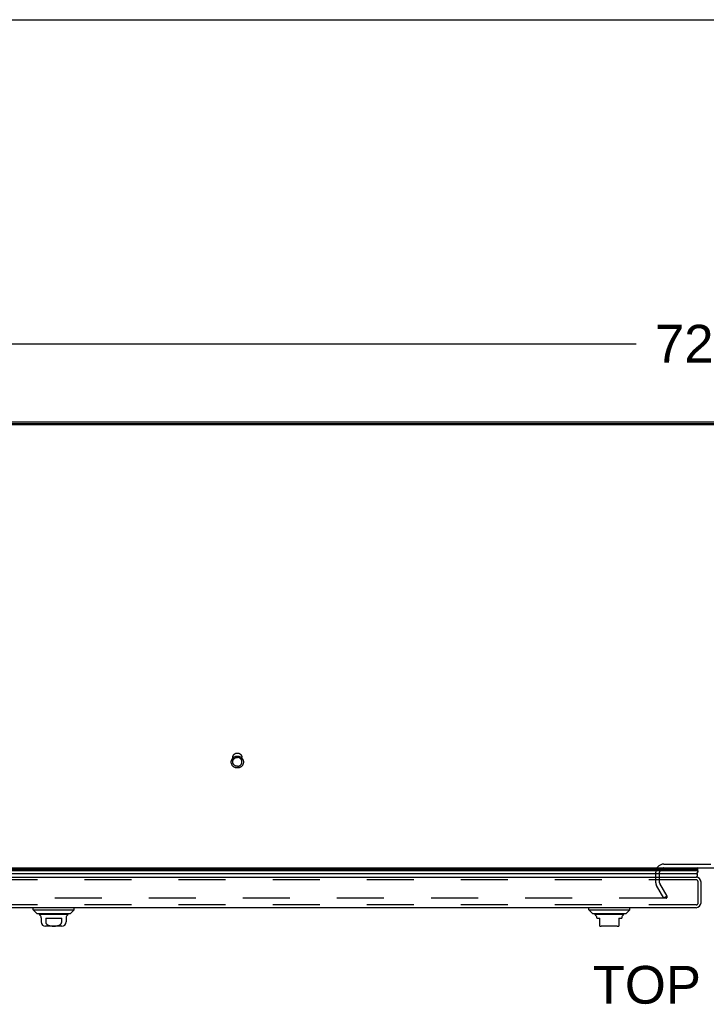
# Model space of a CAD drawing. Header units: inches. Extents: x 0 to 230, y 0 to 149.
# Tile 184 of 256: x 50 to 69, y 122 to 149. Entities that reach past the tile are written whole.
import ezdxf

# ---------------------------------------------------------------- set-up
doc = ezdxf.new("R2010")
doc.units = ezdxf.units.IN
doc.header["$LTSCALE"] = 12.648283
doc.header["$MEASUREMENT"] = 0
doc.linetypes.add('HIDDEN', pattern=[0.2, 0.1, -0.1])
doc.layers.get('0').update_dxf_attribs({"linetype": 'CONTINUOUS'})
for name, color, linetype in [('DEFAULT_2', 8, 'HIDDEN'), ('DIMENSIONS', 7, 'CONTINUOUS'), ('LEFTHAND_DOOR_ASSEMBLY', 7, 'CONTINUOUS')]:
    doc.layers.add(name, color=color, linetype=linetype)
doc.styles.get("Standard").update_dxf_attribs({"font": 'arial.ttf'})
doc.dimstyles.new('DIMSTYLE_1', dxfattribs={"dimtxt": 1.014568, "dimasz": 1.352758, "dimexe": 0.09, "dimexo": 0.07, "dimgap": 0.0375, "dimtad": 0, "dimtih": 1, "dimtoh": 1, "dimzin": 4, "dimdsep": 46, "dimtxsty": 'Standard', "dimblk": '_FILLED', "dimblk1": '_FILLED', "dimblk2": '_FILLED', "dimcen": 0.09, "dimadec": 3, "dimazin": 1, "dimtfac": 1, "dimtdec": 3, "dimtofl": 0, "dimtmove": 0, "dimatfit": 3, "dimldrblk": '_FILLED', "dimfxl": 0, "dimtolj": 1, "dimtzin": 4, "dimarcsym": 0})

# ---------------------------------------------------------------- blocks, each defined once
blk = doc.blocks.new('_FILLED')
at = {"color": 0, "linetype": 'ByBlock'}
blk.add_solid([(0, 0), (-1, 0.2), (-1, -0.2)], dxfattribs=at)
blk = doc.blocks.new('*D5')
at = {"layer": 'DIMENSIONS', "color": 2, "linetype": 'Continuous'}
for p, q in [((33.105, 138.88), (33.105, 141.305)), ((105.105, 138.88), (105.105, 141.305)), ((33.105, 140.088), (66.825, 140.088)), ((105.105, 140.088), (71.385, 140.088))]:
    blk.add_line(p, q, dxfattribs=at)
at = {"layer": 'DIMENSIONS', "color": 2, "linetype": 'Continuous', "xscale": 1.3527575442, "yscale": 1.3527575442, "zscale": 1.3527575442, "rotation": 180}
blk.add_blockref('_FILLED', (33.105, 140.088), dxfattribs=at)
at = {"layer": 'DIMENSIONS', "color": 2, "linetype": 'Continuous', "xscale": 1.3527575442, "yscale": 1.3527575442, "zscale": 1.3527575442}
blk.add_blockref('_FILLED', (105.105, 140.088), dxfattribs=at)
at = {"layer": 'DIMENSIONS', "color": 2, "linetype": 'Continuous', "insert": (69.105, 140.595), "char_height": 1.0146, "width": 3.54533, "attachment_point": 2, "line_spacing_factor": 0.9}
blk.add_mtext('72.00', dxfattribs=at)

msp = doc.modelspace()

# ---------------------------------------------------------------- linework, layer by layer
at = {"color": 7, "linetype": 'Continuous'}
for p, q in [((0, 148.803), (229.969, 148.803)), ((104.99, 137.904), (33.219, 137.904)), ((34.855, 125.985), (103.355, 125.985))]:
    msp.add_line(p, q, dxfattribs=at)
at = {"color": 3, "linetype": 'Continuous'}
for p, q in [((104.99, 137.931), (33.219, 137.931)), ((33.331, 137.985), (104.879, 137.985))]:
    msp.add_line(p, q, dxfattribs=at)
at = {"layer": 'DEFAULT_2', "color": 8, "linetype": 'HIDDEN'}
for p, q in [((55.981, 128.839), (55.981, 128.955)), ((56.229, 128.839), (56.229, 128.955)), ((67.574, 126.089), (70.636, 126.089)), ((67.355, 125.581), (67.355, 125.87)), ((67.459, 125.58), (67.459, 125.87)), ((67.659, 125.224), (67.463, 125.564)), ((67.569, 125.172), (67.373, 125.512)), ((67.636, 125.172), (34.672, 125.172)), ((67.659, 125.224), (67.569, 125.172)), ((67.651, 125.237), (67.651, 125.185))]:
    msp.add_line(p, q, dxfattribs=at)
for points in [[(56.105, 128.675), (56.093, 128.675), (56.08, 128.676), (56.068, 128.679), (56.057, 128.682), (56.045, 128.686), (56.034, 128.69), (56.023, 128.696), (56.013, 128.702), (56.003, 128.709), (55.994, 128.717), (55.985, 128.725), (55.977, 128.734), (55.97, 128.744), (55.963, 128.754), (55.958, 128.765), (55.953, 128.775), (55.949, 128.787), (55.946, 128.798), (55.943, 128.81), (55.942, 128.821), (55.941, 128.833), (55.942, 128.845), (55.943, 128.857), (55.945, 128.868), (55.949, 128.88), (55.953, 128.891), (55.957, 128.902), (55.963, 128.912), (55.97, 128.923), (55.977, 128.932), (55.985, 128.941), (55.994, 128.949), (56.003, 128.957), (56.013, 128.964), (56.023, 128.971), (56.034, 128.976), (56.045, 128.981), (56.057, 128.985), (56.068, 128.988), (56.08, 128.99), (56.093, 128.992), (56.105, 128.992)], [(55.981, 128.955), (55.981, 128.964), (55.982, 128.973), (55.984, 128.983), (55.987, 128.992), (55.99, 129), (55.994, 129.009), (55.999, 129.017), (56.005, 129.025), (56.011, 129.033), (56.017, 129.039), (56.024, 129.046), (56.032, 129.052), (56.04, 129.057), (56.049, 129.062), (56.057, 129.066), (56.067, 129.069), (56.076, 129.071), (56.085, 129.073), (56.095, 129.074), (56.105, 129.075)], [(56.105, 129.075), (56.115, 129.074), (56.124, 129.073), (56.134, 129.071), (56.143, 129.069), (56.152, 129.066), (56.161, 129.062), (56.17, 129.057), (56.178, 129.052), (56.185, 129.046), (56.193, 129.039), (56.199, 129.033), (56.205, 129.025), (56.211, 129.017), (56.215, 129.009), (56.219, 129), (56.223, 128.992), (56.225, 128.983), (56.227, 128.973), (56.229, 128.964), (56.229, 128.955)], [(56.105, 128.992), (56.117, 128.992), (56.129, 128.99), (56.141, 128.988), (56.153, 128.985), (56.165, 128.981), (56.176, 128.976), (56.187, 128.971), (56.197, 128.964), (56.207, 128.957), (56.216, 128.95), (56.225, 128.941), (56.233, 128.932), (56.24, 128.923), (56.247, 128.913), (56.252, 128.902), (56.257, 128.891), (56.261, 128.88), (56.264, 128.869), (56.267, 128.857), (56.268, 128.845), (56.268, 128.833), (56.268, 128.822), (56.267, 128.81), (56.264, 128.798), (56.261, 128.787), (56.257, 128.776), (56.252, 128.765), (56.247, 128.754), (56.24, 128.744), (56.233, 128.735), (56.225, 128.726), (56.216, 128.717), (56.207, 128.709), (56.197, 128.702), (56.187, 128.696), (56.176, 128.69), (56.165, 128.686), (56.153, 128.682), (56.141, 128.679), (56.129, 128.676), (56.117, 128.675), (56.105, 128.675)], [(55.981, 128.839), (55.981, 128.848), (55.982, 128.858), (55.984, 128.867), (55.987, 128.876), (55.99, 128.885), (55.994, 128.893), (55.999, 128.901), (56.005, 128.909), (56.011, 128.917), (56.017, 128.924), (56.024, 128.93), (56.032, 128.936), (56.04, 128.941), (56.049, 128.946), (56.057, 128.95), (56.067, 128.953), (56.076, 128.955), (56.085, 128.957), (56.095, 128.958), (56.105, 128.959)], [(56.105, 128.719), (56.095, 128.719), (56.085, 128.721), (56.076, 128.722), (56.067, 128.725), (56.057, 128.728), (56.049, 128.732), (56.04, 128.737), (56.032, 128.742), (56.024, 128.748), (56.017, 128.754), (56.011, 128.761), (56.005, 128.768), (55.999, 128.776), (55.994, 128.785), (55.99, 128.793), (55.987, 128.802), (55.984, 128.811), (55.982, 128.82), (55.981, 128.829), (55.981, 128.839)], [(56.229, 128.839), (56.229, 128.848), (56.227, 128.858), (56.225, 128.867), (56.223, 128.876), (56.219, 128.885), (56.215, 128.893), (56.211, 128.901), (56.205, 128.909), (56.199, 128.917), (56.193, 128.924), (56.185, 128.93), (56.178, 128.936), (56.17, 128.941), (56.161, 128.946), (56.152, 128.95), (56.143, 128.953), (56.134, 128.955), (56.124, 128.957), (56.115, 128.958), (56.105, 128.959)], [(56.105, 128.719), (56.115, 128.719), (56.124, 128.721), (56.134, 128.722), (56.143, 128.725), (56.152, 128.728), (56.161, 128.732), (56.17, 128.737), (56.178, 128.742), (56.185, 128.748), (56.193, 128.754), (56.199, 128.761), (56.205, 128.768), (56.211, 128.776), (56.215, 128.785), (56.219, 128.793), (56.223, 128.802), (56.225, 128.811), (56.227, 128.82), (56.229, 128.829), (56.229, 128.839)], [(67.636, 125.172), (67.638, 125.172), (67.64, 125.173), (67.641, 125.173), (67.643, 125.174), (67.645, 125.175), (67.646, 125.176), (67.648, 125.177), (67.649, 125.179), (67.65, 125.18), (67.65, 125.182), (67.651, 125.183), (67.651, 125.185), (67.651, 125.185)], [(67.651, 125.185), (67.651, 125.186), (67.651, 125.188), (67.65, 125.19), (67.649, 125.191)]]:
    msp.add_lwpolyline(points, dxfattribs=at)
for centre, radius, start, end in [((67.574, 125.87), 0.219, 90, 180), ((67.574, 125.87), 0.115, 90, 180), ((67.492, 125.581), 0.137, 180, 210), ((67.492, 125.581), 0.033, 180, 210)]:
    msp.add_arc(centre, radius, start, end, dxfattribs=at)
at = {"layer": 'LEFTHAND_DOOR_ASSEMBLY', "color": 7, "linetype": 'Continuous'}
for p, q in [((68.489, 125.907), (33.845, 125.907)), ((33.854, 125.951), (68.48, 125.951)), ((33.861, 125.964), (68.473, 125.964)), ((33.863, 125.973), (68.47, 125.973)), ((33.874, 125.832), (68.46, 125.832)), ((68.491, 125.985), (68.47, 125.973)), ((50.616, 124.856), (50.616, 124.915)), ((50.714, 124.757), (50.616, 124.856)), ((50.616, 124.856), (51.718, 124.856)), ((50.714, 124.757), (51.62, 124.757)), ((51.62, 124.757), (51.718, 124.856)), ((51.718, 124.856), (51.718, 124.915)), ((65.554, 124.856), (65.554, 124.915)), ((65.554, 124.856), (66.656, 124.856)), ((65.652, 124.757), (65.554, 124.856)), ((65.652, 124.757), (66.558, 124.757)), ((66.558, 124.757), (66.656, 124.856)), ((66.656, 124.856), (66.656, 124.915)), ((51.551, 124.73), (50.783, 124.73)), ((50.832, 124.645), (50.832, 124.533)), ((50.951, 124.631), (50.951, 124.533)), ((50.951, 124.631), (51.383, 124.631)), ((51.383, 124.533), (51.383, 124.631)), ((51.502, 124.645), (51.502, 124.533)), ((66.489, 124.73), (65.721, 124.73)), ((65.77, 124.645), (65.77, 124.631)), ((65.77, 124.631), (65.849, 124.631)), ((65.849, 124.422), (65.849, 124.631)), ((66.361, 124.631), (66.44, 124.631)), ((66.361, 124.631), (66.361, 124.422)), ((66.44, 124.645), (66.44, 124.631)), ((51.383, 124.415), (50.95, 124.415)), ((66.321, 124.415), (65.888, 124.415))]:
    msp.add_line(p, q, dxfattribs=at)
at = {"layer": 'LEFTHAND_DOOR_ASSEMBLY', "color": 3, "linetype": 'Continuous'}
for p, q in [((33.896, 125.74), (68.438, 125.74)), ((68.573, 125.05), (68.573, 125.605)), ((68.438, 124.915), (33.896, 124.915))]:
    msp.add_line(p, q, dxfattribs=at)
at = {"layer": 'LEFTHAND_DOOR_ASSEMBLY', "color": 8, "linetype": 'HIDDEN'}
for p, q in [((68.438, 125.665), (33.896, 125.665)), ((68.498, 125.05), (68.498, 125.605)), ((68.438, 124.99), (33.896, 124.99))]:
    msp.add_line(p, q, dxfattribs=at)
at = {"layer": 'LEFTHAND_DOOR_ASSEMBLY', "color": 7, "linetype": 'Continuous'}
for points in [[(68.489, 125.907), (68.488, 125.899), (68.487, 125.892), (68.486, 125.884), (68.484, 125.876), (68.481, 125.869), (68.478, 125.861), (68.474, 125.854), (68.47, 125.846), (68.465, 125.839), (68.46, 125.832)], [(68.473, 125.964), (68.475, 125.961), (68.476, 125.957), (68.478, 125.954), (68.48, 125.951)], [(50.951, 124.533), (50.951, 124.529), (50.952, 124.524), (50.952, 124.52), (50.953, 124.516), (50.954, 124.511), (50.956, 124.507), (50.957, 124.503), (50.959, 124.498), (50.962, 124.494), (50.964, 124.49), (50.967, 124.486), (50.97, 124.482), (50.973, 124.478), (50.977, 124.474), (50.981, 124.47), (50.986, 124.466), (50.991, 124.462), (50.996, 124.458), (51.002, 124.454), (51.008, 124.451), (51.015, 124.447), (51.022, 124.444), (51.029, 124.441), (51.036, 124.438), (51.044, 124.436), (51.052, 124.434), (51.061, 124.432), (51.07, 124.43), (51.078, 124.428), (51.088, 124.427), (51.097, 124.425), (51.107, 124.424), (51.116, 124.424), (51.126, 124.423), (51.136, 124.422), (51.146, 124.422), (51.156, 124.422), (51.167, 124.422), (51.177, 124.422), (51.187, 124.422), (51.197, 124.422), (51.207, 124.423), (51.217, 124.423), (51.227, 124.424), (51.236, 124.425), (51.246, 124.427), (51.255, 124.428), (51.264, 124.43), (51.273, 124.431), (51.281, 124.433), (51.289, 124.436), (51.297, 124.438), (51.305, 124.441), (51.312, 124.444), (51.319, 124.447), (51.326, 124.451), (51.332, 124.454), (51.338, 124.458), (51.343, 124.462), (51.348, 124.466), (51.353, 124.47), (51.357, 124.474), (51.36, 124.478), (51.364, 124.482), (51.367, 124.486), (51.37, 124.49), (51.372, 124.494), (51.374, 124.498), (51.376, 124.503), (51.378, 124.507), (51.379, 124.511), (51.381, 124.516), (51.381, 124.52), (51.382, 124.524), (51.382, 124.529), (51.383, 124.533)]]:
    msp.add_lwpolyline(points, dxfattribs=at)
for centre, radius, start, end in [((68.433, 125.79), 0.05, 275.6665, 57.3282), ((68.443, 125.961), 0.03, 6.412, 23.7978), ((68.433, 125.918), 0.0569, 348.7115, 34.5669), ((50.803, 124.779), 0.0492, 206.1149, 270), ((51.531, 124.779), 0.0492, 270, 333.8851), ((65.741, 124.779), 0.0492, 206.1149, 270), ((66.469, 124.779), 0.0492, 270, 333.8851), ((50.803, 124.73), 0.0197, 179.8854, 240), ((50.754, 124.645), 0.0787, 0, 60), ((50.95, 124.533), 0.118, 180, 270), ((51.383, 124.533), 0.118, 270, 360), ((51.58, 124.645), 0.0787, 120, 180), ((51.531, 124.73), 0.0197, 300, 0.1146), ((65.741, 124.73), 0.0197, 179.8854, 240), ((65.692, 124.645), 0.0787, 0, 60), ((66.518, 124.645), 0.0787, 120, 180), ((66.469, 124.73), 0.0197, 300, 0.1146), ((65.888, 124.533), 0.118, 250.5215, 270), ((66.321, 124.533), 0.118, 270, 289.4747)]:
    msp.add_arc(centre, radius, start, end, dxfattribs=at)
at = {"layer": 'LEFTHAND_DOOR_ASSEMBLY', "color": 3, "linetype": 'Continuous'}
for centre, start, end in [((68.438, 125.605), 0, 90), ((68.438, 125.05), 270, 360)]:
    msp.add_arc(centre, 0.135, start, end, dxfattribs=at)
at = {"layer": 'LEFTHAND_DOOR_ASSEMBLY', "color": 8, "linetype": 'HIDDEN'}
for centre, start, end in [((68.438, 125.605), 0, 90), ((68.438, 125.05), 270, 360)]:
    msp.add_arc(centre, 0.06, start, end, dxfattribs=at)
at = {"layer": 'LEFTHAND_DOOR_ASSEMBLY', "color": 7, "linetype": 'Continuous'}
for start_param, end_param in [(-0.467087, -0.001474), (0.260445, 0.346101)]:
    msp.add_ellipse((68.224, 125.907), major_axis=(0.265, 0), ratio=0.632157, start_param=start_param, end_param=end_param, dxfattribs=at)

# ---------------------------------------------------------------- texts
at = {"layer": 'DIMENSIONS', "color": 2, "linetype": 'Continuous', "insert": (69.123, 123.349), "char_height": 1.0146, "width": 6.9134, "attachment_point": 2, "line_spacing_factor": 0.9}
msp.add_mtext('TOP VIEW', dxfattribs=at)

# ---------------------------------------------------------------- dimensions: what is measured, and where the dimension line sits
at = {"layer": 'DIMENSIONS', "color": 2, "linetype": 'Continuous'}
dim = msp.add_linear_dim(base=(33.105, 140.088), p1=(105.105, 141.375), p2=(33.105, 141.375), angle=180, dimstyle='DIMSTYLE_1', dxfattribs=at)
dim.commit()
dim.dimension.update_dxf_attribs({"geometry": '*D5', "text_midpoint": (69.105, 140.082), "dimtype": 160})

doc.saveas('drawing.dxf')
